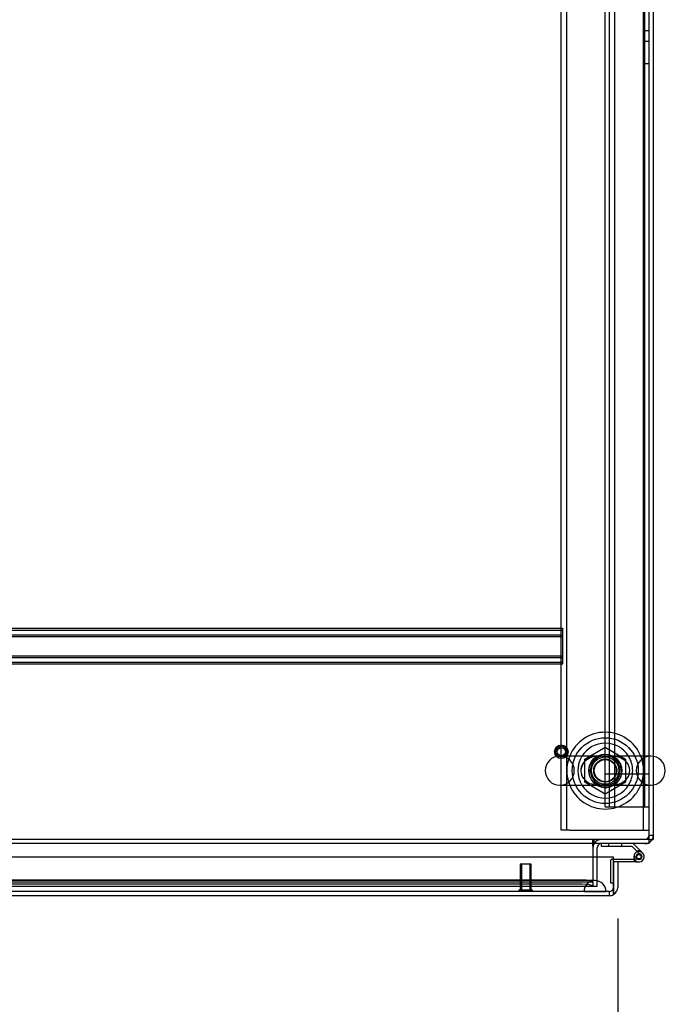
# Model space of a CAD drawing. Header units: inches. Extents: x 1 to 359, y -2 to 239.
# Tile 52 of 65: x 150 to 165, y 180 to 202. Entities that reach past the tile are written whole.
import ezdxf
from ezdxf.enums import TextEntityAlignment as Align
from ezdxf.lldxf.tags import DXFTag

# ---------------------------------------------------------------- set-up
doc = ezdxf.new("R2010")
doc.units = ezdxf.units.IN
doc.header["$MEASUREMENT"] = 0
for name, color, linetype in [('COM53964-5', 7, 'Continuous'), ('COM54746-60', 7, 'Continuous'), ('COM56676-2', 7, 'Continuous'), ('COM70216', 7, 'Continuous'), ('COM70220', 7, 'Continuous'), ('COM71196-7', 7, 'Continuous'), ('COM71298-9', 7, 'Continuous'), ('COM71299-9', 7, 'Continuous'), ('COM71301-10', 7, 'Continuous'), ('Default', 7, 'Continuous'), ('NTS18024', 7, 'Continuous'), ('SCS86414', 7, 'Continuous'), ('STD26258', 7, 'Continuous'), ('WAF25377', 7, 'Continuous'), ('WAM254785', 7, 'Continuous')]:
    doc.layers.add(name, color=color, linetype=linetype)
doc.styles.add('SEACAD_Times_New_Roman', font='times.ttf')
tags = doc.linetypes.add('HIDDEN2', pattern=[0.1875, 0.125, -0.0625]).pattern_tags.tags
tags[6:7] = [DXFTag(74, 4), DXFTag(75, 0), DXFTag(340, '0'), DXFTag(46, 0.0), DXFTag(50, 0.0), DXFTag(44, 0.0), DXFTag(45, 0.0)]
tags[4:5] = [DXFTag(74, 4), DXFTag(75, 0), DXFTag(340, '0'), DXFTag(46, 0.0), DXFTag(50, 0.0), DXFTag(44, 0.0), DXFTag(45, 0.0)]
doc.dimstyles.new('HAMMOND_(STH_-_540x360)', dxfattribs={"dimtxt": 2, "dimasz": 2.5, "dimexe": 1, "dimexo": 1, "dimgap": 0.5, "dimtad": 0, "dimtih": 1, "dimtoh": 1, "dimzin": 0, "dimdsep": 46, "dimtxsty": 'SEACAD_Times_New_Roman', "dimblk1": '_SE_FILLED', "dimblk2": '_SE_FILLED', "dimsah": 1, "dimcen": 1, "dimadec": 0, "dimazin": 0, "dimtfac": 0.8, "dimtofl": 0, "dimtmove": 0, "dimatfit": 3, "dimfxl": 1, "dimtolj": 1, "dimtzin": 0, "dimarcsym": 0})

# ---------------------------------------------------------------- blocks, each defined once
blk = doc.blocks.new('SE3')
at = {"layer": 'COM53964-5', "color": 7, "linetype": 'HIDDEN2'}
for p, q in [((163.253, 184.87), (163.253, 219.245)), ((163.348, 184.87), (163.348, 219.245)), ((163.474, 184.87), (163.474, 219.245)), ((164.158, 184.87), (164.158, 219.245)), ((164.158, 201.808), (164.253, 201.808)), ((164.253, 201.56), (164.158, 201.56)), ((164.158, 201.06), (164.253, 201.06)), ((163.253, 184.122), (163.253, 184.87)), ((163.253, 184.87), (163.391, 184.87)), ((163.348, 184.122), (163.348, 184.87)), ((163.391, 184.87), (164.115, 184.87)), ((163.474, 184.122), (163.474, 184.87)), ((164.115, 184.87), (164.253, 184.87)), ((164.158, 184.122), (164.158, 184.87)), ((163.253, 184.122), (163.391, 184.122)), ((163.391, 184.122), (164.115, 184.122)), ((164.115, 184.122), (164.253, 184.122))]:
    blk.add_line(p, q, dxfattribs=at)
at = {"layer": 'COM54746-60', "color": 7, "linetype": 'Continuous'}
for p, q in [((163.169, 183.218), (163.169, 183.28)), ((163.863, 183.218), (163.169, 183.218)), ((164.058, 183.024), (163.863, 183.218)), ((163.889, 183.28), (164.1, 183.069)), ((163.441, 182.927), (163.898, 182.927)), ((163.918, 182.927), (163.898, 182.927)), ((163.904, 182.982), (163.966, 182.982)), ((163.954, 182.865), (163.441, 182.865)), ((163.441, 182.865), (163.441, 182.863)), ((163.954, 182.865), (164.021, 182.865)), ((163.441, 182.378), (163.441, 182.378))]:
    blk.add_line(p, q, dxfattribs=at)
at = {"layer": 'COM54746-60', "color": 7, "linetype": 'HIDDEN2'}
for p, q in [((163.33, 183.28), (163.33, 183.218)), ((163.634, 183.218), (163.634, 183.28)), ((163.379, 182.378), (163.379, 182.902)), ((163.404, 182.927), (163.441, 182.927)), ((163.905, 182.972), (163.967, 182.977)), ((164.021, 182.927), (163.918, 182.927)), ((163.959, 182.97), (163.959, 182.995)), ((164.009, 183.045), (164.034, 183.045)), ((164.034, 182.92), (164.009, 182.92)), ((164.084, 182.995), (164.084, 182.97)), ((163.441, 182.378), (163.379, 182.378))]:
    blk.add_line(p, q, dxfattribs=at)
at = {"layer": 'COM54746-60', "color": 7, "linetype": 'Continuous'}
blk.add_circle((164.021, 182.982), 0.05, dxfattribs=at)
at = {"layer": 'COM54746-60', "color": 7, "linetype": 'HIDDEN2'}
for centre, radius, start, end in [((164.021, 182.982), 0.135, 75.0294, 111.0142), ((163.404, 182.902), 0.025, 90, 180), ((164.009, 182.995), 0.05, 90, 180), ((164.009, 182.97), 0.05, 180, 270), ((164.021, 182.982), 0.117, 47.608, 107.0274), ((164.034, 182.995), 0.05, 0, 90), ((164.034, 182.97), 0.05, 270, 0)]:
    blk.add_arc(centre, radius, start, end, dxfattribs=at)
at = {"layer": 'COM54746-60', "color": 7, "linetype": 'Continuous'}
for radius, start, end in [(0.135, 204.0421, 240.0736), (0.117, 107.0274, 180), (0.117, 180, 47.608), (0.055, 48.8041, 180), (0.055, 180, 48.8041)]:
    blk.add_arc((164.021, 182.982), radius, start, end, dxfattribs=at)
at = {"layer": 'COM56676-2', "color": 7, "linetype": 'HIDDEN2'}
for p, q in [((162.253, 183.59), (162.253, 219.09)), ((162.378, 183.59), (162.378, 219.09)), ((164.128, 183.59), (164.128, 219.09)), ((162.438, 183.59), (162.253, 183.59)), ((162.438, 183.59), (164.068, 183.59)), ((164.068, 183.59), (164.253, 183.59))]:
    blk.add_line(p, q, dxfattribs=at)
for start, end in [(109.1196, 0), (0, 68.4077)]:
    blk.add_arc((163.253, 184.934), 0.375, start, end, dxfattribs=at)
at = {"layer": 'COM70216', "color": 7, "linetype": 'HIDDEN2'}
for p, q in [((136.786, 188.188), (162.286, 188.188)), ((136.786, 188.148), (162.286, 188.148)), ((162.286, 188.145), (162.286, 188.188)), ((162.286, 187.418), (162.286, 188.145)), ((136.786, 188.04), (162.286, 188.04)), ((136.786, 188), (162.286, 188)), ((136.786, 187.563), (162.286, 187.563)), ((136.786, 187.523), (162.286, 187.523)), ((136.786, 187.415), (162.286, 187.415)), ((136.786, 187.375), (162.286, 187.375)), ((162.286, 187.375), (162.286, 187.418))]:
    blk.add_line(p, q, dxfattribs=at)
at = {"layer": 'COM70220', "color": 7, "linetype": 'HIDDEN2'}
for p, q in [((162.77, 182.438), (136.302, 182.438)), ((163.02, 182.438), (162.77, 182.438)), ((162.77, 182.192), (136.302, 182.192)), ((162.77, 182.19), (136.302, 182.19)), ((162.77, 182.189), (136.302, 182.189)), ((163.02, 182.192), (162.77, 182.192)), ((163.269, 182.19), (162.77, 182.19)), ((163.269, 182.189), (162.77, 182.189)), ((162.771, 182.19), (163.02, 182.192)), ((162.771, 182.189), (162.771, 182.19)), ((163.02, 182.192), (163.269, 182.19)), ((163.269, 182.19), (163.269, 182.189))]:
    blk.add_line(p, q, dxfattribs=at)
blk.add_arc((163.02, 182.188), 0.25, 0, 180, dxfattribs=at)
at = {"layer": 'COM71196-7', "color": 7, "linetype": 'Continuous'}
for p, q in [((163.441, 182.968), (135.632, 182.968)), ((163.441, 182.283), (163.441, 182.968)), ((163.536, 182.863), (163.441, 182.863)), ((163.441, 182.863), (163.441, 182.283)), ((163.536, 182.863), (163.536, 182.283)), ((163.441, 182.119), (163.441, 182.283)), ((163.441, 182.283), (163.441, 182.119)), ((163.346, 182.093), (135.726, 182.093))]:
    blk.add_line(p, q, dxfattribs=at)
at = {"layer": 'COM71196-7', "color": 7, "linetype": 'HIDDEN2'}
for q in [(135.726, 182.188), (163.346, 182.093)]:
    blk.add_line((163.346, 182.188), q, dxfattribs=at)
blk.add_arc((163.346, 182.283), 0.095, 270, 0, dxfattribs=at)
at = {"layer": 'COM71196-7', "color": 7, "linetype": 'Continuous'}
for start, end in [(300, 0), (270, 300)]:
    blk.add_arc((163.346, 182.283), 0.19, start, end, dxfattribs=at)
at = {"layer": 'COM71196-7', "color": 7, "linetype": 'HIDDEN2'}
blk.add_ellipse((163.346, 182.283), major_axis=(0, 0.095), ratio=0.999171, start_param=3.141593, end_param=4.712389, dxfattribs=at)
at = {"layer": 'COM71196-7', "color": 7, "linetype": 'Continuous'}
blk.add_ellipse((163.346, 182.283), major_axis=(0, 0.19), ratio=0.999171, start_param=3.141593, end_param=3.665191, dxfattribs=at)
at = {"layer": 'COM71298-9', "color": 7, "linetype": 'Continuous'}
for p, q in [((164.253, 185.276), (164.253, 217.415)), ((164.253, 183.423), (164.253, 184.613)), ((164.253, 183.28), (164.253, 183.423)), ((164.253, 183.28), (104.383, 183.28)), ((162.973, 183.232), (162.973, 183.28)), ((162.973, 183.232), (162.973, 182.968))]:
    blk.add_line(p, q, dxfattribs=at)
at = {"layer": 'COM71298-9', "color": 7, "linetype": 'HIDDEN2'}
for p, q in [((164.253, 184.613), (164.253, 185.276)), ((164.253, 183.375), (104.383, 183.375)), ((162.973, 183.28), (162.973, 183.375)), ((163.003, 183.28), (163.003, 183.375)), ((162.973, 182.968), (162.973, 182.454)), ((162.723, 182.447), (136.185, 182.447)), ((162.973, 182.407), (162.973, 182.454)), ((135.935, 182.311), (162.973, 182.311)), ((135.936, 182.406), (162.973, 182.406)), ((162.723, 182.354), (136.185, 182.354)), ((162.973, 182.407), (162.973, 182.407)), ((162.973, 182.407), (162.973, 182.311)), ((162.973, 182.311), (162.973, 182.313)), ((162.973, 182.311), (162.973, 182.311))]:
    blk.add_line(p, q, dxfattribs=at)
blk.add_circle((163.253, 184.944), 0.375, dxfattribs=at)
for centre in [(162.723, 182.404), (162.723, 182.31)]:
    blk.add_ellipse(centre, major_axis=(0.25, 0), ratio=0.173648, start_param=0.070105, end_param=1.570796, dxfattribs=at)
at = {"layer": 'COM71299-9', "color": 7, "linetype": 'HIDDEN2'}
blk.add_line((136.818, 182.313), (162.973, 182.313), dxfattribs=at)
at = {"layer": 'COM71301-10', "color": 7, "linetype": 'Continuous'}
for p, q in [((164.348, 217.42), (164.348, 185.27)), ((164.348, 184.618), (164.348, 183.375)), ((164.253, 183.375), (164.348, 183.375)), ((163.068, 182.968), (163.068, 183.185))]:
    blk.add_line(p, q, dxfattribs=at)
at = {"layer": 'COM71301-10', "color": 7, "linetype": 'HIDDEN2'}
for p, q in [((164.348, 185.27), (164.348, 184.618)), ((164.253, 183.47), (164.348, 183.47)), ((163.068, 182.313), (163.068, 182.968)), ((162.973, 182.313), (163.068, 182.313))]:
    blk.add_line(p, q, dxfattribs=at)
for centre, radius, start, end in [((163.163, 183.185), 0.19, 90, 150), ((164.158, 183.47), 0.095, 270, 0), ((164.158, 183.47), 0.19, 330, 0), ((164.158, 183.47), 0.19, 270, 300)]:
    blk.add_arc(centre, radius, start, end, dxfattribs=at)
at = {"layer": 'COM71301-10', "color": 7, "linetype": 'Continuous'}
for centre, radius, start, end in [((164.158, 183.47), 0.19, 300, 330), ((163.163, 183.185), 0.19, 150, 180), ((163.163, 183.185), 0.095, 90, 180)]:
    blk.add_arc(centre, radius, start, end, dxfattribs=at)
at = {"layer": 'NTS18024', "color": 7, "linetype": 'HIDDEN2'}
for p, q in [((162.788, 185.207), (163.253, 185.479)), ((163.253, 185.479), (163.718, 185.207)), ((162.788, 184.681), (162.788, 185.207)), ((163.718, 185.207), (163.718, 184.681)), ((163.249, 184.407), (162.788, 184.681)), ((163.718, 184.681), (163.249, 184.407))]:
    blk.add_line(p, q, dxfattribs=at)
for radius in [0.312, 0.263]:
    blk.add_circle((163.253, 184.944), radius, dxfattribs=at)
at = {"layer": 'SCS86414', "color": 7, "linetype": 'Continuous'}
for p, q in [((164.289, 185.276), (162.218, 185.276)), ((162.218, 184.613), (164.289, 184.613))]:
    blk.add_line(p, q, dxfattribs=at)
at = {"layer": 'SCS86414', "color": 7, "linetype": 'HIDDEN2'}
blk.add_line((162.818, 184.717), (162.808, 184.727), dxfattribs=at)
for radius in [0.312, 0.252]:
    blk.add_circle((163.253, 184.944), radius, dxfattribs=at)
at = {"layer": 'SCS86414', "color": 7, "linetype": 'Continuous'}
for centre, radius, start, end in [((163.253, 184.944), 0.625, 32.0055, 147.9945), ((162.218, 184.944), 0.331, 90, 270), ((164.289, 184.944), 0.331, 270, 90), ((163.253, 184.944), 0.625, 212.0055, 327.9945)]:
    blk.add_arc(centre, radius, start, end, dxfattribs=at)
at = {"layer": 'SCS86414', "color": 7, "linetype": 'HIDDEN2'}
for centre, radius, start, end in [((162.218, 184.944), 0.331, 270, 90), ((163.253, 184.944), 0.625, 147.9945, 212.0055), ((163.253, 184.944), 0.625, 0, 32.0055), ((164.289, 184.944), 0.331, 90, 270), ((163.253, 184.944), 0.625, 327.9945, 0)]:
    blk.add_arc(centre, radius, start, end, dxfattribs=at)
for points, knots in [([(162.806, 184.715), (162.836, 184.689), (162.87, 184.669), (162.959, 184.632), (163.017, 184.621), (163.106, 184.614), (163.136, 184.613), (163.198, 184.613), (163.23, 184.613), (163.326, 184.613), (163.389, 184.612), (163.506, 184.623), (163.563, 184.636), (163.67, 184.686), (163.719, 184.723), (163.792, 184.824), (163.813, 184.888), (163.809, 185.018), (163.784, 185.08), (163.706, 185.177), (163.655, 185.211), (163.547, 185.257), (163.49, 185.268), (163.371, 185.277), (163.308, 185.275), (163.211, 185.275), (163.179, 185.276), (163.117, 185.275), (163.087, 185.274), (162.998, 185.265), (162.942, 185.252), (162.835, 185.201), (162.786, 185.164), (162.714, 185.063), (162.693, 184.998), (162.698, 184.869), (162.724, 184.807), (162.763, 184.759)], [0.021148, 0.021148, 0.021148, 0.021148, 0.0625, 0.0625, 0.125, 0.125, 0.15625, 0.15625, 0.1875, 0.1875, 0.25, 0.25, 0.3125, 0.3125, 0.375, 0.375, 0.4375, 0.4375, 0.5, 0.5, 0.5625, 0.5625, 0.625, 0.625, 0.6875, 0.6875, 0.71875, 0.71875, 0.75, 0.75, 0.8125, 0.8125, 0.875, 0.875, 0.9375, 0.9375, 1, 1, 1, 1]), ([(162.736, 184.813), (162.72, 184.848), (162.709, 184.886), (162.703, 184.992), (162.721, 185.057), (162.789, 185.163), (162.836, 185.203), (162.913, 185.244), (162.94, 185.255), (162.996, 185.27), (163.024, 185.276), (163.056, 185.279), (163.059, 185.279), (163.063, 185.28)], [0.0243541, 0.0243541, 0.0243541, 0.0243541, 0.0625, 0.0625, 0.125, 0.125, 0.1875, 0.1875, 0.21875, 0.21875, 0.25, 0.25, 0.2538552, 0.2538552, 0.2538552, 0.2538552]), ([(163.661, 184.684), (163.648, 184.675), (163.634, 184.666), (163.574, 184.634), (163.526, 184.62), (163.475, 184.613)], [0.67053544, 0.67053544, 0.67053544, 0.67053544, 0.6875, 0.6875, 0.74281731, 0.74281731, 0.74281731, 0.74281731])]:
    blk.add_open_spline(points, degree=3, knots=knots, dxfattribs=at)
for points in [[(163.448, 185.279), (163.483, 185.276), (163.517, 185.269), (163.55, 185.259)], [(162.828, 184.697), (162.818, 184.706), (162.807, 184.715), (162.797, 184.725)]]:
    blk.add_open_spline(points, degree=3, dxfattribs=at)
at = {"layer": 'SCS86414', "color": 7, "linetype": 'Continuous'}
blk.add_open_spline([(163.063, 184.609), (163.048, 184.61), (163.034, 184.612), (163.02, 184.614)], degree=3, dxfattribs=at)
at = {"layer": 'STD26258', "color": 7, "linetype": 'HIDDEN2'}
for p, q in [((161.566, 182.813), (161.316, 182.813)), ((161.316, 182.813), (161.316, 182.22)), ((161.347, 182.813), (161.347, 182.22)), ((161.536, 182.813), (161.536, 182.22)), ((161.566, 182.22), (161.566, 182.813)), ((161.598, 182.22), (161.285, 182.22)), ((161.285, 182.22), (161.285, 182.188)), ((161.598, 182.188), (161.598, 182.22))]:
    blk.add_line(p, q, dxfattribs=at)
for radius in [0.156, 0.125, 0.0944]:
    blk.add_circle((162.253, 185.375), radius, dxfattribs=at)
at = {"layer": 'WAF25377', "color": 7, "linetype": 'Continuous'}
for start, end in [(22.2452, 157.7548), (202.2452, 337.7548)]:
    blk.add_arc((163.253, 184.944), 0.875, start, end, dxfattribs=at)
at = {"layer": 'WAF25377', "color": 7, "linetype": 'HIDDEN2'}
for radius, start, end in [(0.875, 157.7548, 202.2452), (0.34, 92.9521, 0), (0.34, 0, 90), (0.875, 0, 22.2452), (0.875, 337.7548, 0)]:
    blk.add_arc((163.253, 184.944), radius, start, end, dxfattribs=at)
at = {"layer": 'WAM254785', "color": 7, "linetype": 'HIDDEN2'}
for radius in [0.75, 0.312]:
    blk.add_circle((163.253, 184.944), radius, dxfattribs=at)
blk = doc.blocks.new('DMBLK94')
at = {"layer": 'Default', "linetype": 'Continuous', "transparency": 16777216}
for points in [[(138.036, 177.19), (138.036, 178.023), (135.536, 177.606)], [(161.036, 177.19), (163.536, 177.606), (161.036, 178.023)]]:
    blk.add_hatch(color=7, dxfattribs=at).paths.add_polyline_path(points)
at = {"layer": 'Default', "color": 7, "linetype": 'Continuous', "transparency": 16777216}
for p, q in [((163.536, 181.573), (163.536, 176.606)), ((135.536, 181.283), (135.536, 176.606)), ((135.536, 177.606), (144.642, 177.606)), ((154.431, 177.606), (163.536, 177.606))]:
    blk.add_line(p, q, dxfattribs=at)
at = {"layer": 'Default', "color": 7, "linetype": 'Continuous', "transparency": 16777216, "style": 'SEACAD_Times_New_Roman'}
for s, p in [('28.00', (146.124, 178.606)), ('DOOR', (145.342, 175.606))]:
    blk.add_text(s, height=2, dxfattribs=at).set_placement(p, align=Align.TOP_LEFT)
blk = doc.blocks.new('_SE_FILLED')
at = {"color": 0}
blk.add_line((0, 0), (-1, 0), dxfattribs=at)
blk.add_solid([(0, 0), (-1, -0.1665), (-1, 0.1665), (0, 0)], dxfattribs=at)

msp = doc.modelspace()

# ---------------------------------------------------------------- block references
at = {"layer": 'Default'}
msp.add_blockref('SE3', (0, 0), dxfattribs=at)

# ---------------------------------------------------------------- dimensions: what is measured, and where the dimension line sits
at = {"layer": 'Default', "color": 7, "linetype": 'Continuous'}
dim = msp.add_linear_dim(base=(163.536, 177.606), p1=(135.536, 182.283), p2=(163.536, 182.573), text='\\A1;<>\\PDOOR', dimstyle='HAMMOND_(STH_-_540x360)', dxfattribs=at)
dim.commit()
dim.dimension.update_dxf_attribs({"geometry": 'DMBLK94', "text_midpoint": (149.536, 177.606), "dimtype": 160})

doc.saveas('drawing.dxf')
